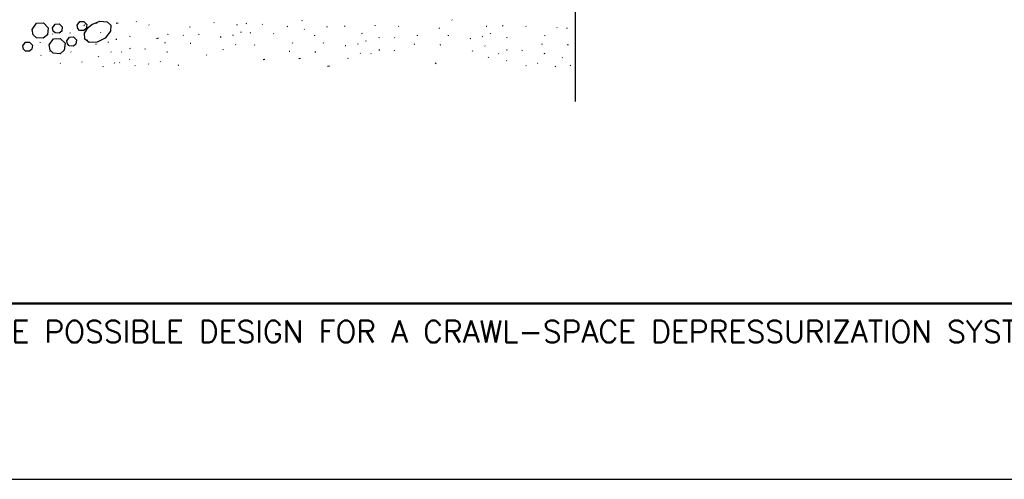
# Model space of a CAD drawing. Extents: x -4.7 to 19.3, y -5.1 to 12.9.
# Tile 6 of 10: x 5.7 to 9.9, y -5.1 to -3.2. Entities that reach past the tile are written whole.
import ezdxf
from ezdxf.enums import TextEntityAlignment as Align

# ---------------------------------------------------------------- set-up
doc = ezdxf.new("R2010")
doc.units = 0
for name, color, linetype in [('29', 7, 'CONTINUOUS'), ('31', 7, 'CONTINUOUS'), ('35', 7, 'CONTINUOUS'), ('50', 7, 'CONTINUOUS')]:
    doc.layers.add(name, color=color, linetype=linetype)
doc.styles.add('ROMANS', font='ROMANS')

msp = doc.modelspace()

# ---------------------------------------------------------------- linework, layer by layer
at = {"layer": '29', "linetype": 'CONTINUOUS'}
msp.add_lwpolyline([(8.10313, -3.510378), (8.10313, -2.232286), (7.993755, -2.204943), (8.212505, -2.177599), (8.10313, -2.150255), (8.10313, -1.804262)], dxfattribs=at)
msp.add_circle((6.007185, -3.186744), 0.000625, dxfattribs=at)
at = {"layer": '31', "linetype": 'CONTINUOUS'}
for p, q in [((6.011341, -3.181807), (6.009876, -3.180344)), ((6.061031, -3.176125), (6.058102, -3.177583)), ((6.151758, -3.176664), (6.144393, -3.178254)), ((6.230661, -3.171221), (6.229197, -3.169755)), ((6.284781, -3.184531), (6.283315, -3.18307)), ((6.458417, -3.193479), (6.459396, -3.190555)), ((6.561384, -3.175172), (6.559919, -3.173708)), ((6.660431, -3.184164), (6.657415, -3.184818)), ((6.699794, -3.178141), (6.696865, -3.179599)), ((6.768384, -3.182315), (6.766919, -3.180852)), ((6.937115, -3.16626), (6.938094, -3.163339)), ((7.118411, -3.19074), (7.119391, -3.187818)), ((7.249229, -3.188474), (7.247766, -3.187012)), ((7.348497, -3.190651), (7.347033, -3.18919)), ((7.576142, -3.163451), (7.574677, -3.16199)), ((7.724148, -3.190284), (7.721133, -3.190938)), ((7.793314, -3.188474), (7.791849, -3.187012)), ((7.892581, -3.190651), (7.891117, -3.18919)), ((5.873664, -3.222607), (5.872198, -3.221146)), ((5.94779, -3.21931), (5.948768, -3.216388)), ((6.078609, -3.217044), (6.077143, -3.215582)), ((6.202146, -3.232918), (6.203125, -3.229995)), ((6.364359, -3.224758), (6.365337, -3.221836)), ((6.430525, -3.228362), (6.42906, -3.226896)), ((6.496586, -3.224758), (6.497564, -3.221836)), ((6.642443, -3.22884), (6.643422, -3.225917)), ((6.67657, -3.216152), (6.677548, -3.213227)), ((6.717372, -3.21906), (6.715908, -3.217598)), ((6.816641, -3.221237), (6.815174, -3.219776)), ((6.87468, -3.190949), (6.871665, -3.191604)), ((6.946831, -3.203742), (6.945367, -3.202279)), ((6.990276, -3.230184), (6.991255, -3.22726)), ((7.044284, -3.194036), (7.04282, -3.192576)), ((7.19229, -3.22087), (7.189275, -3.221523)), ((7.428076, -3.230878), (7.429055, -3.227956)), ((7.522134, -3.199598), (7.523112, -3.196674)), ((7.560302, -3.230878), (7.561281, -3.227956)), ((7.706159, -3.234958), (7.707138, -3.232035)), ((7.740286, -3.222271), (7.741266, -3.219346)), ((7.972159, -3.230878), (7.973138, -3.227956)), ((8.024659, -3.196599), (8.023195, -3.195137)), ((8.066219, -3.199598), (8.067197, -3.196674)), ((5.819656, -3.258754), (5.820634, -3.255831)), ((6.021669, -3.24944), (6.018654, -3.250094)), ((6.059055, -3.266432), (6.05604, -3.267086)), ((6.110586, -3.259427), (6.111564, -3.256504)), ((6.144712, -3.24674), (6.14569, -3.243815)), ((6.323068, -3.240948), (6.315704, -3.242536)), ((6.352362, -3.260324), (6.349346, -3.260979)), ((6.462776, -3.263047), (6.45976, -3.263699)), ((6.590911, -3.235844), (6.587898, -3.236497)), ((6.65419, -3.268854), (6.652727, -3.267391)), ((6.734005, -3.269622), (6.734984, -3.266699)), ((6.896219, -3.261464), (6.897197, -3.258542)), ((7.028445, -3.261464), (7.029423, -3.258542)), ((7.122771, -3.272549), (7.119758, -3.273203)), ((7.174302, -3.265544), (7.175281, -3.262621)), ((7.20843, -3.252857), (7.209408, -3.249932)), ((7.265862, -3.239036), (7.266841, -3.236113)), ((7.332281, -3.239456), (7.330815, -3.237992)), ((7.416079, -3.266443), (7.413064, -3.267098)), ((7.526493, -3.269167), (7.523478, -3.269818)), ((7.654628, -3.241964), (7.651615, -3.242617)), ((7.717908, -3.274973), (7.716443, -3.27351)), ((7.809947, -3.239036), (7.810924, -3.236113)), ((7.960164, -3.266443), (7.957148, -3.267098)), ((8.070578, -3.269167), (8.067562, -3.269818)), ((5.823799, -3.314073), (5.822336, -3.312607)), ((5.861865, -3.296596), (5.8604, -3.295133)), ((5.952283, -3.299786), (5.950818, -3.298323)), ((6.122333, -3.299441), (6.120868, -3.297979)), ((6.167935, -3.300729), (6.16647, -3.299266)), ((6.203776, -3.284805), (6.200763, -3.285458)), ((6.267578, -3.28732), (6.268556, -3.284395)), ((6.363267, -3.299768), (6.360251, -3.300422)), ((6.530143, -3.312378), (6.52868, -3.310914)), ((6.600185, -3.290042), (6.601164, -3.287117)), ((6.884221, -3.297029), (6.881206, -3.297684)), ((6.994635, -3.299753), (6.99162, -3.300404)), ((7.186049, -3.305559), (7.184586, -3.304096)), ((7.231651, -3.306848), (7.230188, -3.305385)), ((7.267493, -3.290924), (7.264479, -3.291578)), ((7.331294, -3.29344), (7.332273, -3.290513)), ((7.663901, -3.29616), (7.66488, -3.293237)), ((7.775736, -3.306848), (7.774271, -3.305385)), ((7.811578, -3.290924), (7.808564, -3.291578)), ((7.875378, -3.29344), (7.876357, -3.290513)), ((7.971068, -3.305887), (7.968052, -3.306542)), ((5.907056, -3.348854), (5.905591, -3.347393)), ((5.998286, -3.342965), (5.996822, -3.341503)), ((6.068328, -3.320629), (6.069306, -3.317706)), ((6.136536, -3.34738), (6.137516, -3.344456)), ((6.159146, -3.346034), (6.157681, -3.34457)), ((6.201626, -3.331418), (6.200161, -3.329956)), ((6.225063, -3.357723), (6.223596, -3.356262)), ((6.283651, -3.351879), (6.282188, -3.350417)), ((6.333451, -3.341651), (6.331986, -3.340185)), ((6.40962, -3.354799), (6.40669, -3.356262)), ((6.778247, -3.330734), (6.770884, -3.332324)), ((6.930174, -3.327497), (6.922813, -3.329089)), ((7.132044, -3.326746), (7.133023, -3.323823)), ((7.508193, -3.350487), (7.504612, -3.346909)), ((7.732111, -3.322911), (7.733089, -3.319987)), ((7.809427, -3.337536), (7.807962, -3.336074)), ((7.891453, -3.357997), (7.889987, -3.356535)), ((7.941251, -3.34777), (7.939786, -3.346305)), ((8.046714, -3.324385), (8.04525, -3.322924)), ((8.08187, -3.357997), (8.080406, -3.356535)), ((6.088773, -3.362792), (6.089751, -3.359865)), ((7.053009, -3.359846), (7.045646, -3.361435)), ((8.017422, -3.360918), (8.014492, -3.36238))]:
    msp.add_line(p, q, dxfattribs=at)
for points in [[(5.785974, -3.202742), (5.804349, -3.176602), (5.833703, -3.174919), (5.854102, -3.19607), (5.851148, -3.225724), (5.833018, -3.240805), (5.804034, -3.238699), (5.790404, -3.225479), (5.785987, -3.202755)], [(5.872564, -3.196398), (5.883596, -3.180703), (5.901206, -3.179706), (5.913443, -3.192393), (5.91168, -3.21018), (5.900797, -3.21923), (5.883406, -3.217973), (5.875229, -3.210029), (5.872578, -3.196398)], [(5.977283, -3.18537), (5.988315, -3.169674), (6.005924, -3.168676), (6.018161, -3.181363), (6.016398, -3.199151), (6.005516, -3.208201), (5.988125, -3.206943), (5.979948, -3.199), (5.977297, -3.18537)], [(6.039822, -3.182036), (6.07422, -3.168406), (6.105802, -3.171128), (6.120814, -3.185401), (6.120349, -3.211035), (6.097557, -3.240169), (6.062339, -3.257779), (6.029143, -3.258354), (6.010469, -3.245078), (6.00869, -3.218651), (6.023853, -3.194997), (6.041216, -3.181148)], [(5.745797, -3.273613), (5.756829, -3.257918), (5.774439, -3.256919), (5.786674, -3.269607), (5.784911, -3.287395), (5.774029, -3.296445), (5.756638, -3.295188), (5.748462, -3.287245), (5.74581, -3.273613)], [(5.857626, -3.268926), (5.876001, -3.242785), (5.905354, -3.241104), (5.925753, -3.262254), (5.922799, -3.291909), (5.904672, -3.306988), (5.875688, -3.304883), (5.862056, -3.291661), (5.857641, -3.26894)], [(5.93319, -3.251552), (5.944224, -3.235857), (5.961833, -3.234859), (5.97407, -3.247547), (5.972306, -3.265333), (5.961423, -3.274385), (5.944033, -3.273128), (5.935857, -3.265184), (5.933204, -3.251552)]]:
    msp.add_lwpolyline(points, dxfattribs=at)
at = {"layer": '35', "linetype": 'CONTINUOUS'}
msp.add_lwpolyline([(-4.704357, -5.12197), (19.295643, -5.12197), (19.295643, 12.87803), (-4.704357, 12.87803)], close=True, dxfattribs=at)
at = {"layer": '35', "linetype": 'CONTINUOUS', "const_width": 0.01}
msp.add_lwpolyline([(-3.204357, -4.37197), (18.545643, -4.37197), (18.545643, 12.12803), (-3.204357, 12.12803)], close=True, dxfattribs=at)

# ---------------------------------------------------------------- texts
at = {"layer": '50', "color": 1, "linetype": 'CONTINUOUS', "style": 'ROMANS'}
msp.add_text('FIGURE B.   ONE POSSIBLE DESIGN FOR A CRAWL-SPACE DEPRESSURIZATION SYSTEM', height=0.09375, dxfattribs=at).set_placement((4.629413, -4.445189), align=Align.TOP_LEFT)

doc.saveas('drawing.dxf')
